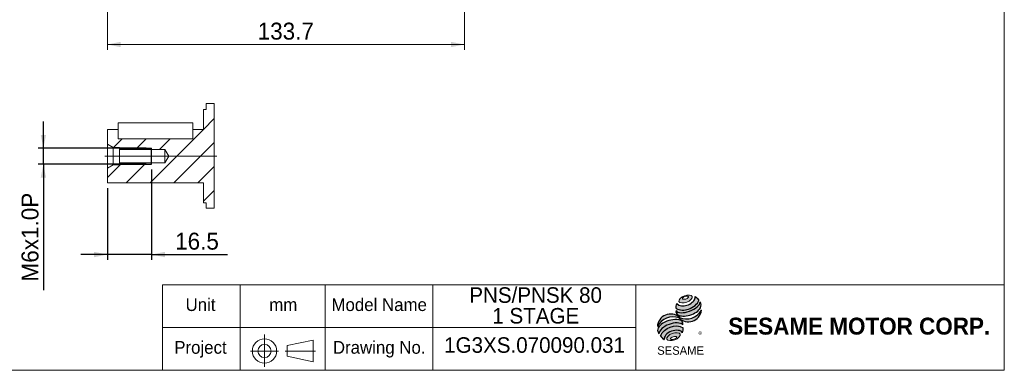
# Model space of a CAD drawing. Header units: millimetres. Extents: x 20 to 574, y 20 to 400.
# Tile 2 of 4: x 205 to 574, y 20 to 151. Entities that reach past the tile are written whole.
import ezdxf

# ---------------------------------------------------------------- set-up
doc = ezdxf.new("R2010")
doc.units = ezdxf.units.MM
doc.header["$LTSCALE"] = 2
doc.linetypes.add('CENTERX2', pattern=[20.319999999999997, 12.7, -2.54, 2.54, -2.54])
doc.layers.add('外框線', color=7, linetype='Continuous', lineweight=30)
doc.layers.add('標駐', color=51, linetype='Continuous')
doc.layers.add('註解框', color=7, linetype='Continuous')
doc.styles.add('SLDTEXTSTYLE0', font='ARIAL.TTF', dxfattribs={"width": 0.948})
doc.styles.add('SLDTEXTSTYLE1', font='MINGLIU.TTC')
doc.styles.add('SLDTEXTSTYLE3', font='ARIALBD.TTF', dxfattribs={"width": 0.948})
doc.dimstyles.new('SLDDIMSTYLE1', dxfattribs={"dimtxt": 6.16396484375, "dimasz": 5, "dimexe": 0, "dimexo": 0.0625, "dimgap": 1.5409912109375, "dimtad": 1, "dimdec": 4, "dimrnd": 1e-09, "dimzin": 12, "dimdsep": 46, "dimtxsty": 'SLDTEXTSTYLE0', "dimsah": 1, "dimcen": 0.09, "dimadec": 0, "dimazin": 0, "dimtfac": 1, "dimtdec": 4, "dimtofl": 0, "dimtmove": 0, "dimatfit": 3, "dimfxl": 0, "dimtolj": 1, "dimtzin": 12, "dimarcsym": 0})
doc.dimstyles.new('SLDDIMSTYLE8', dxfattribs={"dimtxt": 6.16396484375, "dimasz": 5, "dimexe": 0, "dimexo": 0.0625, "dimgap": 1.5409912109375, "dimtad": 1, "dimdec": 4, "dimrnd": 1e-09, "dimzin": 12, "dimdsep": 46, "dimtxsty": 'SLDTEXTSTYLE0', "dimsah": 1, "dimcen": 0.09, "dimadec": 0, "dimazin": 0, "dimtfac": 1, "dimtdec": 4, "dimtofl": 0, "dimtmove": 0, "dimatfit": 3, "dimfxl": 0, "dimtolj": 1, "dimtzin": 12, "dimarcsym": 0})

# ---------------------------------------------------------------- blocks, each defined once
blk = doc.blocks.new('圖塊29_1')
at = {"linetype": 'Continuous'}
h = blk.add_hatch(color=1, dxfattribs=at)
edge = h.paths.add_edge_path(flags=0)
edge.add_spline(control_points=[(10.19718662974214, 22.66864156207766), (8.948473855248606, 22.20945625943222), (6.89511698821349, 20.08348115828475), (11.30735833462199, 19.64963032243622), (14.38739363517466, 22.8385929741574), (11.44589940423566, 23.1278268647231), (10.19718662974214, 22.66864156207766)], knot_values=[0, 0, 0, 0, 0.25, 0.5, 0.75, 1, 1, 1, 1], weights=[1, 1, 1, 1, 1, 1, 1], degree=3, periodic=0)
edge = h.paths.add_edge_path(flags=0)
edge.add_spline(control_points=[(10.45749173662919, 22.41719511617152), (11.0455201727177, 22.60125673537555), (12.3704657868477, 22.49371962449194), (10.82971359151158, 21.22804424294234), (8.842295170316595, 21.38934990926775), (9.869463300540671, 22.23313349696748), (10.45749173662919, 22.41719511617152)], knot_values=[0, 0, 0, 0, 0.2500000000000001, 0.5000000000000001, 0.75, 1, 1, 1, 1], weights=[1, 1, 1, 1, 1, 1, 1], degree=3, periodic=0)
h = blk.add_hatch(color=1, dxfattribs=at)
edge = h.paths.add_edge_path(flags=0)
edge.add_spline(control_points=[(7.330570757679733, 19.81395567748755), (7.015849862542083, 19.12497897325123), (6.985979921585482, 18.42034577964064), (7.074446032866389, 17.95509252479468)], knot_values=[0, 0, 0, 0, 0.4884105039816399, 0.4884105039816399, 0.4884105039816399, 0.4884105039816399], weights=[1, 1, 1, 1], degree=3, periodic=0)
edge.add_spline(control_points=[(7.074446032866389, 17.95509252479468), (8.498757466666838, 17.15484622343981), (11.26178137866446, 17.15934720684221), (14.13971492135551, 18.7940892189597), (15.38197250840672, 20.22538096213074), (15.56622127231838, 20.93095784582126)], knot_values=[0, 0, 0, 0, 0.4091170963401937, 0.6548043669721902, 0.8514887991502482, 0.8514887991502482, 0.8514887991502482, 0.8514887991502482], weights=[1, 1, 1, 1, 1, 1], degree=3, periodic=0)
edge.add_spline(control_points=[(15.56622127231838, 20.93095784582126), (15.35850926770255, 21.39481691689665), (14.92906994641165, 21.95333433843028), (14.22732845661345, 22.38258896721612)], knot_values=[0, 0, 0, 0, 0.4590419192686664, 0.4590419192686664, 0.4590419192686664, 0.4590419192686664], weights=[1, 1, 1, 1], degree=3, periodic=0)
edge.add_spline(control_points=[(14.22732845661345, 22.38258896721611), (14.24980588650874, 22.09178905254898), (14.10659688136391, 21.23333814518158), (13.03387869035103, 19.97969684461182), (10.72585681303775, 18.75222496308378), (8.209336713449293, 18.7117510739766), (7.330570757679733, 19.81395567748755)], knot_values=[0, 0, 0, 0, 0.08132341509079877, 0.2279594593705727, 0.4332489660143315, 0.8030080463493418, 0.8030080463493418, 0.8030080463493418, 0.8030080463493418], weights=[1, 1, 1, 1, 1, 1, 1], degree=3, periodic=0)
h = blk.add_hatch(color=1, dxfattribs=at)
edge = h.paths.add_edge_path(flags=0)
edge.add_arc((8.636908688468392, 16.78534413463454), 1.592047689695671, 168.3621772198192, 229.4245234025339)
edge.add_ellipse((11.61916456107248, 18.14010240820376), major_axis=(4.86812708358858, 1.587721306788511), ratio=0.5371428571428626, start_angle=205.6784380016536, end_angle=329.3896542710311)
edge.add_arc((14.13179662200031, 19.10842425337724), 2.308474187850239, 336.1521426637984, 392.8409252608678)
edge.add_ellipse((11.50314552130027, 18.96102018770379), major_axis=(4.508415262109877, 1.685752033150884), ratio=0.4437390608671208, start_angle=185.025563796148, end_angle=352.2171353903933, ccw=False)
h = blk.add_hatch(color=1, dxfattribs=at)
edge = h.paths.add_edge_path(flags=0)
edge.add_arc((11.00863639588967, 20.38312030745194), 6.388174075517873, 244.9498890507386, 330.52495169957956, ccw=False)
edge.add_arc((5.021421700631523, 10.93635718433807), 4.915878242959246, 48.10924540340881, 177.9500526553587)
edge.add_arc((5.904564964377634, 8.425829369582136), 6.388174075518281, 69.43291289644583, 155.1324078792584, ccw=False)
edge.add_arc((11.68825657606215, 17.81825124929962), 4.915878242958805, 223.9443619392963, 353.2429906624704)
h = blk.add_hatch(color=1, dxfattribs=at)
edge = h.paths.add_edge_path(flags=0)
edge.add_ellipse((5.323857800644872, 9.515135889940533), major_axis=(4.650134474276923, 1.766045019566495), ratio=0.5235294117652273, start_angle=14.095136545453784, end_angle=164.8078450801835, ccw=False)
edge.add_arc((7.838540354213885, 12.08448393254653), 1.789801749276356, 351.5308011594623, 401.4061622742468)
edge.add_ellipse((5.160606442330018, 10.77154314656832), major_axis=(4.929355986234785, 1.446409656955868), ratio=0.534461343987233, start_angle=27.40472928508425, end_angle=171.7282428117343)
edge.add_arc((5.3044765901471, 10.72133221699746), 5.230067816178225, 191.0466409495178, 205.75451162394)
h = blk.add_hatch(color=1, dxfattribs=at)
edge = h.paths.add_edge_path(flags=0)
edge.add_spline(control_points=[(9.744562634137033, 10.71086559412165), (6.816078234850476, 12.34325933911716), (2.572548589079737, 10.798425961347), (1.252787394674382, 7.735000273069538)], knot_values=[0, 0, 0, 0, 1, 1, 1, 1], weights=[1, 1, 1, 1], degree=3, periodic=0)
edge.add_arc((4.371640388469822, 9.268357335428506), 3.47540326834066, 206.1806388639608, 239.0996167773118)
edge.add_ellipse((6.142182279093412, 7.293485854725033), major_axis=(3.482339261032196, 1.296964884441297), ratio=0.6035256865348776, start_angle=7.596570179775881, end_angle=172.3905265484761, ccw=False)
edge.add_arc((6.377328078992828, 10.22794635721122), 3.401687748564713, 336.231156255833, 368.1615451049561)
h = blk.add_hatch(color=1, dxfattribs=at)
edge = h.paths.add_edge_path(flags=0)
edge.add_spline(control_points=[(5.667492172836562, 8.558395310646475), (6.916204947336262, 9.017580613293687), (9.85769917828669, 8.728346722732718), (6.77766387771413, 5.539384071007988), (2.365422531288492, 5.973234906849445), (4.418779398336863, 8.099210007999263), (5.667492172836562, 8.558395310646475)], knot_values=[0, 0, 0, 0, 0.25, 0.5, 0.7500000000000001, 1, 1, 1, 1], weights=[1, 1, 1, 1, 1, 1, 1], degree=3, periodic=0)
edge = h.paths.add_edge_path(flags=0)
edge.add_spline(control_points=[(5.994003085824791, 7.357275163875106), (5.405974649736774, 7.173213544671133), (4.382350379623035, 6.318108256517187), (6.375084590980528, 6.139820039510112), (7.910520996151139, 7.422477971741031), (6.582031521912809, 7.54133678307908), (5.994003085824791, 7.357275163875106)], knot_values=[0, 0, 0, 0, 0.2500000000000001, 0.5, 0.75, 1, 1, 1, 1], weights=[1, 1, 1, 1, 1, 1, 1], degree=3, periodic=0)
at = {"color": 1, "linetype": 'Continuous', "lineweight": 0}
for points in [[(10.19718662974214, 22.66864156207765), (11.44589940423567, 23.1278268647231), (14.38739363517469, 22.8385929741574), (11.30735833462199, 19.64963032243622), (6.895116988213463, 20.08348115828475), (8.948473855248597, 22.20945625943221), (10.19718662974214, 22.66864156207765)], [(10.45749173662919, 22.41719511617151), (11.04552017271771, 22.60125673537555), (12.3704657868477, 22.49371962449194), (10.82971359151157, 21.22804424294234), (8.842295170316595, 21.38934990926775), (9.869463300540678, 22.23313349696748), (10.45749173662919, 22.41719511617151)], [(5.667492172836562, 8.558395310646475), (6.916204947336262, 9.017580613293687), (9.85769917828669, 8.728346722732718), (6.77766387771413, 5.539384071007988), (2.365422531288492, 5.973234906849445), (4.418779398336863, 8.099210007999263), (5.667492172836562, 8.558395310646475)], [(5.994003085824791, 7.357275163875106), (6.582031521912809, 7.54133678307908), (7.910520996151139, 7.422477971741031), (6.375084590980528, 6.139820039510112), (4.382350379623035, 6.318108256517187), (5.405974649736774, 7.173213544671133), (5.994003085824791, 7.357275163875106)]]:
    blk.add_open_spline(points, degree=3, dxfattribs=at)
at = {"layer": '標駐', "color": 1}
for p, q in [((16.56325378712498, 17.18558933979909), (16.50469217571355, 17.12702772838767)), ((2.545822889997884, 6.320145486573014), (2.58208661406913, 6.35640921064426))]:
    blk.add_line(p, q, dxfattribs=at)
for centre, radius, start, end in [((14.13179662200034, 19.10842425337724), 2.308474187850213, 336.1521426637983, 32.95375475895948), ((5.021421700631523, 10.93635718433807), 4.91587824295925, 48.10924540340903, 177.9500526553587), ((5.904564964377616, 8.425829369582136), 6.388174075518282, 69.43291289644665, 155.1324078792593), ((8.636908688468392, 16.78534413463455), 1.592047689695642, 167.9158934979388, 229.4245234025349), ((11.68825657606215, 17.81825124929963), 4.915878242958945, 223.9443619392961, 353.2429906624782), ((11.00863639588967, 20.38312030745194), 6.388174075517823, 244.9498890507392, 330.5249516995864), ((7.838540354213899, 12.08448393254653), 1.789801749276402, 351.5308011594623, 41.40616227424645), ((5.304476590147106, 10.72133221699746), 5.230067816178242, 191.0466409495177, 205.7545116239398), ((4.371640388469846, 9.268357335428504), 3.475403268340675, 206.1806388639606, 239.0996167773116), ((6.377328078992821, 10.22794635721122), 3.401687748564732, 336.2311562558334, 8.161545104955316)]:
    blk.add_arc(centre, radius, start, end, dxfattribs=at)
for centre, major_axis, ratio, start_param, end_param in [((11.50314552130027, 18.96102018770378), (4.508415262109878, 1.685752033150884), 0.4437390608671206, 3.229063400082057, 6.147574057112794), ((11.61916456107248, 18.14010240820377), (4.868127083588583, 1.587721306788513), 0.5371428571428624, 3.589765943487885, 5.748933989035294), ((5.160606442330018, 10.77154314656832), (4.929355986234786, 1.446409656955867), 0.534461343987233, 0.4783027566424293, 2.997223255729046), ((5.323857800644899, 9.515135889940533), (4.650134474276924, 1.766045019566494), 0.5235294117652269, 0.2460065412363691, 2.87643952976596), ((6.142182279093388, 7.293485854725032), (3.482339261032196, 1.296964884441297), 0.6035256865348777, 0.1325851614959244, 3.008782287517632)]:
    blk.add_ellipse(centre, major_axis=major_axis, ratio=ratio, start_param=start_param, end_param=end_param, dxfattribs=at)
for points, knots in [([(7.330570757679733, 19.81395567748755), (8.209336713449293, 18.7117510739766), (10.72585681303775, 18.75222496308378), (13.03387869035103, 19.97969684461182), (14.10659688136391, 21.23333814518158), (14.24980588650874, 22.09178905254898), (14.22732845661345, 22.38258896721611)], [0, 0, 0, 0, 0.3697590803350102, 0.575048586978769, 0.721684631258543, 0.8030080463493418, 0.8030080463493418, 0.8030080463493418, 0.8030080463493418]), ([(7.074446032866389, 17.95509252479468), (8.498757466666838, 17.15484622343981), (11.26178137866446, 17.15934720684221), (14.13971492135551, 18.7940892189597), (15.38197250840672, 20.22538096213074), (15.56622127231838, 20.93095784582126)], [0, 0, 0, 0, 0.4091170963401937, 0.6548043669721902, 0.8514887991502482, 0.8514887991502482, 0.8514887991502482, 0.8514887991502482])]:
    blk.add_open_spline(points, degree=3, knots=knots, dxfattribs=at)
for points in [[(14.22732845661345, 22.38258896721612), (14.92906994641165, 21.95333433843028), (15.35850926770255, 21.39481691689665), (15.56622127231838, 20.93095784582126)], [(7.330570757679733, 19.81395567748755), (7.015849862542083, 19.12497897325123), (6.985979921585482, 18.42034577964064), (7.074446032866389, 17.95509252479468)], [(1.252787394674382, 7.735000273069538), (2.572548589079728, 10.798425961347), (6.816078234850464, 12.34325933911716), (9.744562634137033, 10.71086559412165)]]:
    blk.add_open_spline(points, degree=3, dxfattribs=at)
at = {"layer": '標駐', "color": 1, "attachment_point": 1}
for s, insert, char_height, style in [('®', (15.39785754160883, 9.15225175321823), 2.116666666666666, 'SLDTEXTSTYLE1'), ('SESAME', (0.02205221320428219, 3.759814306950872), 3.174999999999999, 'SLDTEXTSTYLE0')]:
    blk.add_mtext(s, dxfattribs=dict(at, insert=insert, char_height=char_height, style=style))
blk = doc.blocks.new('SW_NOTE_1')
at = {"color": 0, "linetype": 'Continuous', "lineweight": 0, "char_height": 5.820833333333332, "attachment_point": 1, "style": 'SLDTEXTSTYLE0'}
for s, insert in [('PNS/PNSK 80', (0, 7.503448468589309)), ('1 STAGE', (8.623456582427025, -0.2576625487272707))]:
    blk.add_mtext(s, dxfattribs=dict(at, insert=insert))
blk = doc.blocks.new('*D28')
at = {"color": 7, "linetype": 'Continuous', "lineweight": 0}
for p, q in [((238.1108084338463, 226.1366143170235), (238.1108084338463, 140.0101922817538)), ((371.8108084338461, 191.1366143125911), (371.8108084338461, 140.0101922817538)), ((371.8108084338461, 142.0101922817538), (238.1108084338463, 142.0101922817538))]:
    blk.add_line(p, q, dxfattribs=at)
for points in [[(238.1108084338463, 142.0101922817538), (243.1108084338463, 141.0101922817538), (243.1108084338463, 143.0101922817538)], [(371.8108084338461, 142.0101922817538), (366.8108084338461, 143.0101922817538), (366.8108084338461, 141.0101922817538)]]:
    blk.add_solid(points, dxfattribs=at)
at = {"color": 7, "linetype": 'Continuous', "lineweight": 0, "insert": (294.3778013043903, 150.1957724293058), "char_height": 6.349999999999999, "attachment_point": 1, "style": 'SLDTEXTSTYLE0'}
blk.add_mtext('133.7', dxfattribs=at)
blk = doc.blocks.new('SW_HATCH_0')
at = {"color": 0, "linetype": 'Continuous', "lineweight": 0}
for p, q in [((0, 26.94076858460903), (-4.000000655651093, 22.94076886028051)), ((-39.98409956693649, 22.87769503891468), (-39.99999910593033, 22.8617936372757)), ((-4.063073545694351, 22.87769503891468), (-24.06307309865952, 2.877695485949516)), ((-34.50391814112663, 19.37761809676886), (-37.75384277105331, 16.12769532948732)), ((-25.52367374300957, 19.37760598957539), (-29.5235849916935, 15.37769520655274)), ((-16.54341816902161, 19.37760598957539), (-20.54332941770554, 15.37769520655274)), ((0, 17.96051254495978), (-15.08281752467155, 2.877695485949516)), ((-34.52358394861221, 10.37769531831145), (-39.99999910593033, 4.901280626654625)), ((-25.54332837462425, 10.37769531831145), (-33.04332867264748, 2.877695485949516)), ((0, 8.980256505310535), (-6.102561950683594, 2.877695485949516)), ((0, 0), (-4.000000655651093, -3.999998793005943))]:
    blk.add_line(p, q, dxfattribs=at)
blk = doc.blocks.new('*D42')
at = {"layer": '註解框', "color": 7}
for p, q in [((214.110808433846, 103.1748596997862), (214.110808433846, 113.1748596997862)), ((252.6108084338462, 103.1748596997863), (212.110808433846, 103.1748596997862)), ((214.110808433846, 97.17485969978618), (214.110808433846, 103.1748596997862)), ((252.6108084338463, 97.17485969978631), (212.110808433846, 97.17485969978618)), ((214.110808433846, 97.17485969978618), (214.1108084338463, 50.06576254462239))]:
    blk.add_line(p, q, dxfattribs=at)
for points in [[(214.110808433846, 103.1748596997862), (215.110808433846, 108.1748596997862), (213.110808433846, 108.1748596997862)], [(214.110808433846, 97.17485969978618), (213.1108084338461, 92.17485969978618), (215.1108084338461, 92.17485969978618)]]:
    blk.add_solid(points, dxfattribs=at)
at = {"layer": '註解框', "color": 7, "char_height": 6.349999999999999, "attachment_point": 1, "rotation": 90.0000000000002, "style": 'SLDTEXTSTYLE0'}
for s, insert in [('x1.0P', (205.9252282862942, 64.99460719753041)), ('6', (205.9252282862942, 60.29420607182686)), ('M', (205.9252282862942, 53.24076254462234))]:
    blk.add_mtext(s, dxfattribs=dict(at, insert=insert))
blk = doc.blocks.new('*D43')
at = {"layer": '註解框', "color": 7}
for p, q in [((254.6108084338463, 95.17485969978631), (254.6108084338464, 61.35312612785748)), ((238.1108084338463, 88.17485969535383), (238.1108084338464, 61.35312612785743)), ((238.1108084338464, 63.35312612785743), (228.1108084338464, 63.3531261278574)), ((254.6108084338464, 63.35312612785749), (238.1108084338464, 63.35312612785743)), ((254.6108084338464, 63.35312612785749), (283.101805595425, 63.35312612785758))]:
    blk.add_line(p, q, dxfattribs=at)
for points in [[(238.1108084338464, 63.35312612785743), (233.1108084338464, 64.35312612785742), (233.1108084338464, 62.35312612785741)], [(254.6108084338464, 63.35312612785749), (259.6108084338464, 62.3531261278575), (259.6108084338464, 64.35312612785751)]]:
    blk.add_solid(points, dxfattribs=at)
at = {"layer": '註解框', "color": 7, "insert": (263.4668761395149, 71.53870627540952), "char_height": 6.349999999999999, "attachment_point": 1, "style": 'SLDTEXTSTYLE0'}
blk.add_mtext('16.5', dxfattribs=at)

msp = doc.modelspace()

# ---------------------------------------------------------------- linework, layer by layer
at = {"color": 7, "linetype": 'Continuous', "lineweight": 0}
for p, q in [((574, 400.0000000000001), (574, 20.00000000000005)), ((319.7002653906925, 20.09576945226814), (319.7002653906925, 52.00000000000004)), ((574, 52.00000000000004), (319.7002653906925, 52.00000000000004)), ((360, 20.00000000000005), (360, 52.00000000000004)), ((436, 20.00000000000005), (436, 52.00000000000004)), ((436, 36.00000000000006), (319.7002653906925, 36.00000000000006)), ((20.00000000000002, 20.00000000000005), (574, 20.00000000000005))]:
    msp.add_line(p, q, dxfattribs=at)
at = {"color": 7, "linetype": 'Continuous', "lineweight": 15}
for p, q in [((275.1108097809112, 117.6748597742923), (275.1108097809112, 119.8760555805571)), ((274.1108077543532, 110.174859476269), (274.1108077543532, 117.6748597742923)), ((274.1108077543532, 117.6748597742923), (275.1108097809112, 117.6748597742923)), ((242.1108025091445, 112.674859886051), (242.1108025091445, 106.6748598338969)), ((245.1108085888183, 112.6749492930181), (267.110808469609, 112.6749492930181)), ((267.110808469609, 112.6747704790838), (245.1108085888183, 112.6747704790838)), ((270.1108070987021, 106.6748598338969), (270.1108070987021, 112.674859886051)), ((238.110809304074, 110.174859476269), (242.1108025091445, 110.174859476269)), ((238.110809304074, 104.6748595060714), (238.110809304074, 110.174859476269)), ((242.1108025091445, 110.174859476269), (242.1108025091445, 106.6748598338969)), ((270.1108070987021, 110.174859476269), (274.1108077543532, 110.174859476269)), ((240.2758735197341, 103.4248597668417), (238.110809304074, 104.6748595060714)), ((238.110809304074, 104.6748595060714), (238.110809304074, 95.67485989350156)), ((242.6108109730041, 103.4248597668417), (240.2758735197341, 103.4248597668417)), ((240.2758735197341, 103.4248597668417), (240.2758735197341, 96.92485963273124)), ((242.6108109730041, 102.6748596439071), (242.6108109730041, 103.4248597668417)), ((267.110808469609, 106.6747704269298), (245.1108085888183, 106.6747704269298)), ((242.6108109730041, 102.6748596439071), (259.6108081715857, 102.6748596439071)), ((242.6108109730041, 102.6748596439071), (242.6108109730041, 97.67485975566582)), ((259.6108081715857, 102.6748596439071), (261.1129569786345, 100.1748596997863)), ((259.6108081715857, 102.6748596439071), (259.6108081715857, 97.67485975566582)), ((261.1129569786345, 100.1748596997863), (259.6108081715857, 97.67485975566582)), ((238.110809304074, 95.67485989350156), (240.2758735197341, 96.92485963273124)), ((240.2758735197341, 96.92485963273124), (242.6108109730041, 96.92485963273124)), ((242.6108109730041, 96.92485963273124), (242.6108109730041, 97.67485975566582)), ((259.6108081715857, 97.67485975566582), (242.6108109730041, 97.67485975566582)), ((238.110809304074, 90.17485992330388), (238.110809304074, 95.67485989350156)), ((274.1108077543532, 90.17485992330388), (238.110809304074, 90.17485992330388)), ((274.1108077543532, 82.67485962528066), (274.1108077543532, 90.17485992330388)), ((275.1108097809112, 82.67485962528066), (274.1108077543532, 82.67485962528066)), ((275.1108097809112, 80.69274814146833), (275.1108097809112, 82.67485962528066))]:
    msp.add_line(p, q, dxfattribs=at)
at = {"color": 7, "linetype": 'Continuous', "lineweight": 0, "flags": 128}
msp.add_lwpolyline([(275.1108097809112, 80.69274814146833), (278.1108084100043, 80.69274814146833), (278.1108084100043, 87.29716443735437), (278.1108084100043, 96.2774209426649), (278.1108084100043, 105.2576769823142), (278.1108084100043, 114.2379330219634), (278.1108084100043, 119.8760555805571), (275.1108097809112, 119.8760555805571)], dxfattribs=at)
at = {"color": 7, "linetype": 'Continuous', "lineweight": 15, "flags": 128}
for points in [[(245.1108085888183, 112.6747704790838), (244.3343537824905, 112.6747732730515), (243.610812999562, 112.6747825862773), (242.9894941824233, 112.6747965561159), (242.5127315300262, 112.6748151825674), (242.2130244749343, 112.6748366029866), (242.1108025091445, 112.674859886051), (242.2130244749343, 112.6748831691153), (242.5127315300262, 112.6749045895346), (242.9894941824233, 112.6749232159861), (243.610812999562, 112.6749371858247), (244.3343537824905, 112.6749455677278), (245.1108085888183, 112.6749492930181)], [(267.110808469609, 112.6749492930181), (267.8872632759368, 112.6749455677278), (268.6108040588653, 112.6749371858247), (269.2321303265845, 112.6749232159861), (269.7088855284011, 112.6749045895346), (270.0085851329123, 112.6748831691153), (270.1108070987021, 112.674859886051), (270.0085851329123, 112.6748366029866), (269.7088855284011, 112.6748151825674), (269.2321303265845, 112.6747965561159), (268.6108040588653, 112.6747825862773), (267.8872632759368, 112.6747732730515), (267.110808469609, 112.6747704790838)], [(245.1108085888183, 106.6747704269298), (244.3343537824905, 106.6747732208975), (243.610812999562, 106.6747825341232), (242.9894941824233, 106.6747965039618), (242.5127315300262, 106.6748151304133), (242.2130244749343, 106.6748365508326), (242.1108025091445, 106.6748598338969)], [(270.1108070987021, 106.6748598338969), (270.0085851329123, 106.6748365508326), (269.7088855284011, 106.6748151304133), (269.2321303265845, 106.6747965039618), (268.6108040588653, 106.6747825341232), (267.8872632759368, 106.6747732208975), (267.110808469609, 106.6747704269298)]]:
    msp.add_lwpolyline(points, dxfattribs=at)
at = {"layer": '外框線', "color": 7, "lineweight": 0}
for p, q in [((258.723301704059, 52.00000000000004), (258.723301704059, 20.00000000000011)), ((320.050290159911, 52.00000000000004), (258.723301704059, 52.00000000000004)), ((287.7536490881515, 52.00000000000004), (287.7536490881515, 20.00000000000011)), ((320.050290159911, 36.00000000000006), (258.723301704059, 36.00000000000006)), ((305.3717369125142, 29.23390299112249), (315.1279263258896, 31.2339029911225)), ((315.1279263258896, 31.2339029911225), (315.1279263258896, 23.23390299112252)), ((305.3717369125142, 29.23390299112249), (305.3717369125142, 25.23390299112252)), ((305.3717369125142, 25.23390299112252), (315.1279263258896, 23.23390299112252))]:
    msp.add_line(p, q, dxfattribs=at)
at = {"layer": '外框線', "color": 7, "linetype": 'CENTERX2', "lineweight": 0}
for p, q in [((296.9261646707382, 33.34936312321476), (296.9261646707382, 21.32128387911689)), ((291.6754200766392, 27.22660876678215), (302.2057625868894, 27.22660876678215)), ((304.6576200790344, 27.22660876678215), (315.99462769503, 27.22660876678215))]:
    msp.add_line(p, q, dxfattribs=at)
at = {"layer": '外框線', "color": 7, "lineweight": 0}
for radius in [4.546766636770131, 2.450636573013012]:
    msp.add_circle((296.9261646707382, 27.22660876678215), radius, dxfattribs=at)
at = {"layer": '註解框', "color": 7, "linetype": 'CENTERX2', "lineweight": 0, "ltscale": 2}
msp.add_line((279.1108085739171, 100.1748596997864), (237.1868404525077, 100.1748596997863), dxfattribs=at)
at = {"layer": '註解框'}
for p, q in [((242.6108072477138, 103.1748597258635), (254.6108092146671, 103.1748597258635)), ((254.6108092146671, 97.17485967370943), (254.6108092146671, 103.1748597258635)), ((242.6108072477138, 97.17485967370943), (254.6108092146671, 97.17485967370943))]:
    msp.add_line(p, q, dxfattribs=at)

# ---------------------------------------------------------------- block references
at = {"color": 7, "linetype": 'Continuous', "lineweight": 0}
for name, p in [('SW_HATCH_0', (278.1108084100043, 87.29716443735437)), ('SW_NOTE_1', (373.6221183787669, 43.58881480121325))]:
    msp.add_blockref(name, p, dxfattribs=at)
at = {"color": 7, "linetype": 'Continuous'}
msp.add_blockref('圖塊29_1', (443.987392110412, 25.23390299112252), dxfattribs=at)

# ---------------------------------------------------------------- texts
at = {"color": 7, "linetype": 'Continuous', "lineweight": 0, "attachment_point": 1}
for s, insert, char_height, style in [('Unit', (267.3555556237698, 46.96636091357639), 4.762499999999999, 'SLDTEXTSTYLE0'), ('mm', (298.7083331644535, 46.96636091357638), 4.762499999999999, 'SLDTEXTSTYLE0'), ('Model Name', (322.0083323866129, 46.96636091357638), 4.762499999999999, 'SLDTEXTSTYLE0'), ('SESAME MOTOR CORP.', (470.6111070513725, 39.71891358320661), 6.349999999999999, 'SLDTEXTSTYLE3'), ('Project', (263.1222223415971, 30.96636091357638), 4.762499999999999, 'SLDTEXTSTYLE0'), ('Drawing No.', (322.5375005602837, 30.96636091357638), 4.762499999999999, 'SLDTEXTSTYLE0')]:
    msp.add_mtext(s, dxfattribs=dict(at, insert=insert, char_height=char_height, style=style))
at = {"layer": '註解框', "color": 7, "insert": (364.2105263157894, 32.37391616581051), "char_height": 5.820833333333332, "attachment_point": 1, "style": 'SLDTEXTSTYLE0'}
msp.add_mtext('1G3XS.070090.031', dxfattribs=at)

# ---------------------------------------------------------------- dimensions: what is measured, and where the dimension line sits
at = {"color": 7, "linetype": 'Continuous', "lineweight": 0}
dim = msp.add_linear_dim(base=(238.1108084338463, 142.0101922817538), p1=(371.8108084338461, 193.1366143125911), p2=(238.1108084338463, 228.1366143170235), dimstyle='SLDDIMSTYLE1', dxfattribs=at)
dim.commit()
dim.dimension.update_dxf_attribs({"geometry": '*D28', "text_midpoint": (304.9608084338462, 142.0101922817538), "dimtype": 160})
at = {"layer": '註解框', "color": 7}
dim = msp.add_linear_dim(base=(214.110808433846, 103.1748596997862), p1=(254.6108084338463, 97.17485969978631), p2=(254.6108084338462, 103.1748596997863), angle=90.0000000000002, text='M<>x1.0P', dimstyle='SLDDIMSTYLE8', dxfattribs=at)
dim.commit()
dim.dimension.update_dxf_attribs({"geometry": '*D42', "text_midpoint": (214.1108084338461, 69.9337227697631), "dimtype": 160})
dim = msp.add_linear_dim(base=(238.1108084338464, 63.35312612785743), p1=(254.6108084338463, 97.17485969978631), p2=(238.1108084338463, 90.17485969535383), angle=1.973871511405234e-13, dimstyle='SLDDIMSTYLE8', dxfattribs=at)
dim.commit()
dim.dimension.update_dxf_attribs({"geometry": '*D43', "text_midpoint": (271.69684086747, 63.35312612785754), "dimtype": 160})

doc.saveas('drawing.dxf')
